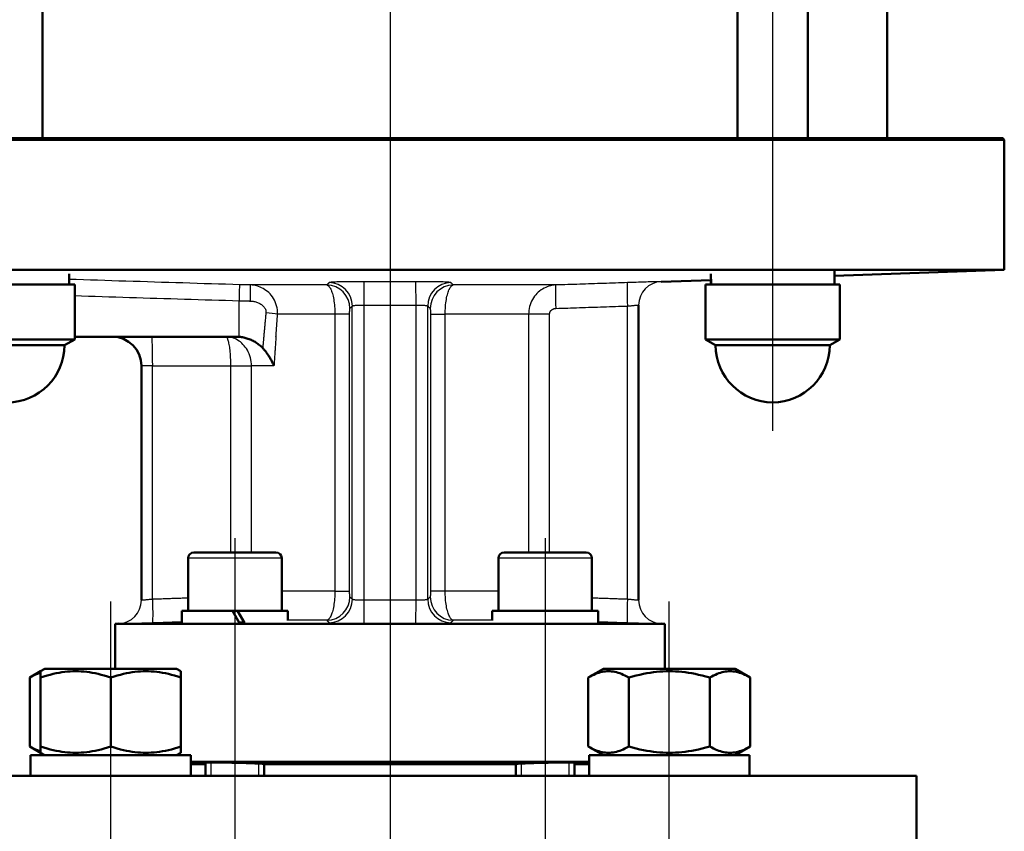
# Model space of a CAD drawing. Header units: millimetres. Extents: x 99 to 904, y 199 to 1209.
# Tile 9 of 14: x 323 to 492, y 784 to 922. Entities that reach past the tile are written whole.
import ezdxf

# ---------------------------------------------------------------- set-up
doc = ezdxf.new("R2010")
doc.units = ezdxf.units.MM
doc.header["$LTSCALE"] = 5
for name, color, linetype, lineweight in [('Gewinde(DIN)', 3, 'Continuous', 25), ('Mittellinie(DIN)', 4, 'Continuous', 25), ('Sichtbare Kanten(DIN)', 7, 'Continuous', 50), ('Sichtbare tangentiale Kanten(DIN)', 3, 'Continuous', 25)]:
    doc.layers.add(name, color=color, linetype=linetype, lineweight=lineweight)

msp = doc.modelspace()

# ---------------------------------------------------------------- linework, layer by layer
at = {"layer": 'Gewinde(DIN)'}
for p, q in [((356.03, 795.43), (356.03, 793.16)), ((364.24, 793.16), (364.24, 795.24)), ((409.07, 795.24), (409.07, 793.16)), ((417.27, 793.16), (417.27, 795.43))]:
    msp.add_line(p, q, dxfattribs=at)
at = {"layer": 'Mittellinie(DIN)', "linetype": 'Continuous'}
for p, q in [((386.65, 1208.76), (386.65, 499.33)), ((452.06, 852.16), (452.06, 1050.16)), ((360.14, 833.76), (360.14, 769.78)), ((413.17, 833.76), (413.17, 769.78)), ((338.92, 679.96), (338.92, 822.96)), ((434.38, 679.96), (434.38, 822.96))]:
    msp.add_line(p, q, dxfattribs=at)
at = {"layer": 'Sichtbare Kanten(DIN)'}
for p, q in [((327.25, 902.16), (327.25, 1003.29)), ((446.06, 902.16), (446.06, 1003.29)), ((458.06, 902.16), (458.06, 1003.58)), ((471.65, 902.16), (471.65, 1003.16)), ((281.98, 902.16), (491.4, 902.16)), ((491.4, 902.16), (491.65, 901.91)), ((491.65, 901.91), (281.76, 901.91)), ((491.65, 879.68), (491.65, 901.91)), ((491.65, 879.68), (283.34, 879.68)), ((331.8, 877.16), (331.8, 879)), ((441.51, 878.69), (441.51, 879)), ((462.61, 878.67), (491.65, 879.68)), ((462.61, 877.16), (462.61, 879.52)), ((309.75, 877.16), (332.75, 877.16)), ((332.75, 867.77), (332.75, 877.16)), ((433.01, 877.64), (441.52, 877.93)), ((440.56, 877.16), (463.56, 877.16)), ((440.56, 867.77), (440.56, 877.16)), ((463.56, 867.77), (463.56, 877.16)), ((429.15, 823.17), (429.15, 873.65)), ((309.75, 867.77), (332.75, 867.77)), ((331, 866.76), (332.75, 867.77)), ((332.75, 868.24), (360.23, 868.24)), ((440.56, 867.77), (463.56, 867.77)), ((442.31, 866.76), (440.56, 867.77)), ((461.81, 866.76), (463.56, 867.77)), ((331, 866.76), (311.5, 866.76)), ((461.81, 866.76), (442.31, 866.76)), ((344.15, 823.17), (344.15, 863.24)), ((352.14, 830.36), (352.14, 821.36)), ((353.14, 831.36), (367.14, 831.36)), ((368.14, 830.36), (368.14, 821.36)), ((405.17, 830.36), (405.17, 821.36)), ((406.17, 831.36), (420.17, 831.36)), ((421.17, 830.36), (421.17, 821.36)), ((359.7, 821.36), (351.09, 821.36)), ((351.09, 821.36), (351.09, 819.25)), ((359.7, 821.36), (360.91, 819.27)), ((359.7, 821.36), (360.58, 821.36)), ((361.77, 819.29), (360.58, 821.36)), ((369.19, 821.36), (360.58, 821.36)), ((369.19, 821.36), (369.19, 819.69)), ((422.21, 821.36), (404.12, 821.36)), ((404.12, 821.36), (404.12, 819.69)), ((422.22, 820.6), (422.22, 819.25)), ((340.29, 819.18), (339.65, 819.16)), ((433.65, 819.16), (339.65, 819.16)), ((339.65, 811.46), (339.65, 819.16)), ((433.01, 819.18), (433.65, 819.16)), ((433.65, 811.46), (433.65, 819.16)), ((327.67, 811.46), (326.92, 811.02)), ((350.17, 811.46), (327.67, 811.46)), ((350.17, 811.46), (350.92, 811.02)), ((423.13, 811.46), (420.53, 809.95)), ((445.63, 811.46), (423.13, 811.46)), ((445.63, 811.46), (448.24, 809.95)), ((326.92, 811.02), (325.07, 809.95)), ((325.07, 798.16), (325.07, 809.95)), ((326.92, 809.95), (326.92, 811.02)), ((326.92, 798.16), (326.92, 809.95)), ((338.92, 798.16), (338.92, 809.95)), ((350.92, 811.02), (350.92, 809.95)), ((350.92, 798.16), (350.92, 809.95)), ((420.53, 798.16), (420.53, 809.95)), ((427.46, 798.16), (427.46, 809.95)), ((441.31, 798.16), (441.31, 809.95)), ((448.24, 798.16), (448.24, 809.95)), ((326.92, 797.09), (325.07, 798.16)), ((326.92, 797.09), (326.92, 798.16)), ((350.92, 798.16), (350.92, 797.09)), ((423.13, 796.66), (420.53, 798.16)), ((445.63, 796.66), (448.24, 798.16)), ((325.22, 796.66), (352.62, 796.66)), ((325.22, 793.16), (325.22, 796.66)), ((327.67, 796.66), (326.92, 797.09)), ((350.17, 796.66), (350.92, 797.09)), ((352.62, 793.16), (352.62, 796.66)), ((420.68, 796.66), (448.08, 796.66)), ((420.68, 794.37), (420.68, 796.66)), ((448.08, 793.16), (448.08, 796.66)), ((420.68, 795.55), (352.62, 795.55)), ((355.14, 795.16), (352.62, 795.16)), ((355.14, 795.42), (355.14, 793.16)), ((365.14, 795.19), (365.14, 793.16)), ((365.63, 795.16), (365.14, 795.16)), ((407.68, 795.16), (365.63, 795.16)), ((408.17, 795.16), (407.68, 795.16)), ((408.17, 795.19), (408.17, 793.16)), ((418.17, 795.42), (418.17, 793.16)), ((420.68, 795.16), (418.17, 795.16)), ((296.65, 793.16), (476.65, 793.16)), ((476.65, 774.16), (476.65, 793.16))]:
    msp.add_line(p, q, dxfattribs=at)
at = {"layer": 'Sichtbare Kanten(DIN)', "flags": 128}
for points in [[(360.89, 868.21), (360.87, 868.21), (360.84, 868.21), (360.81, 868.22), (360.78, 868.22), (360.75, 868.22), (360.73, 868.22), (360.7, 868.22), (360.67, 868.23), (360.64, 868.23), (360.62, 868.23), (360.59, 868.23), (360.56, 868.23), (360.53, 868.23), (360.5, 868.24), (360.48, 868.24), (360.45, 868.24), (360.42, 868.24), (360.39, 868.24), (360.37, 868.24), (360.34, 868.24), (360.31, 868.24), (360.28, 868.24), (360.25, 868.24), (360.23, 868.24)], [(364.9, 866.28), (364.77, 866.42), (364.63, 866.55), (364.49, 866.68), (364.35, 866.8), (364.2, 866.92), (364.05, 867.03), (363.9, 867.14), (363.74, 867.24), (363.58, 867.34), (363.41, 867.43), (363.24, 867.52), (363.07, 867.61), (362.9, 867.68), (362.73, 867.76), (362.55, 867.83), (362.37, 867.89), (362.19, 867.95), (362.01, 868), (361.83, 868.05), (361.64, 868.09), (361.46, 868.13), (361.27, 868.16), (361.08, 868.19), (360.89, 868.21)], [(366.81, 863.24), (366.76, 863.37), (366.71, 863.5), (366.65, 863.64), (366.59, 863.77), (366.52, 863.9), (366.46, 864.03), (366.39, 864.16), (366.32, 864.29), (366.25, 864.42), (366.17, 864.55), (366.09, 864.68), (366.01, 864.81), (365.93, 864.94), (365.85, 865.07), (365.76, 865.19), (365.67, 865.32), (365.58, 865.44), (365.49, 865.57), (365.4, 865.69), (365.3, 865.81), (365.2, 865.93), (365.1, 866.05), (365, 866.17), (364.9, 866.28)], [(360.86, 819.34), (360.9, 819.34), (360.93, 819.34), (360.97, 819.35), (361, 819.35), (361.04, 819.35), (361.08, 819.35), (361.11, 819.35), (361.15, 819.35), (361.18, 819.35), (361.22, 819.35), (361.26, 819.35), (361.29, 819.35), (361.33, 819.36), (361.36, 819.36), (361.4, 819.36), (361.44, 819.36), (361.47, 819.36), (361.51, 819.36), (361.55, 819.36), (361.58, 819.36), (361.62, 819.36), (361.65, 819.36), (361.69, 819.37), (361.73, 819.37)], [(326.92, 810.78), (326.85, 810.76), (326.78, 810.73), (326.71, 810.71), (326.63, 810.69), (326.56, 810.66), (326.49, 810.63), (326.41, 810.6), (326.34, 810.58), (326.26, 810.55), (326.19, 810.51), (326.11, 810.48), (326.04, 810.45), (325.96, 810.41), (325.88, 810.38), (325.8, 810.34), (325.72, 810.3), (325.64, 810.26), (325.56, 810.22), (325.48, 810.18), (325.4, 810.14), (325.32, 810.09), (325.24, 810.05), (325.15, 810), (325.07, 809.95)], [(338.92, 809.95), (338.36, 810.13), (337.81, 810.3), (337.28, 810.44), (336.76, 810.57), (336.25, 810.68), (335.76, 810.77), (335.27, 810.85), (334.8, 810.91), (334.32, 810.96), (333.85, 811), (333.39, 811.02), (332.92, 811.02), (332.46, 811.02), (331.99, 811), (331.53, 810.96), (331.05, 810.91), (330.57, 810.85), (330.09, 810.77), (329.59, 810.68), (329.09, 810.57), (328.57, 810.44), (328.04, 810.3), (327.49, 810.13), (326.92, 809.95)], [(350.92, 809.95), (350.36, 810.13), (349.81, 810.3), (349.28, 810.44), (348.76, 810.57), (348.25, 810.68), (347.76, 810.77), (347.27, 810.85), (346.8, 810.91), (346.32, 810.96), (345.85, 811), (345.39, 811.02), (344.92, 811.02), (344.46, 811.02), (343.99, 811), (343.53, 810.96), (343.05, 810.91), (342.57, 810.85), (342.09, 810.77), (341.59, 810.68), (341.09, 810.57), (340.57, 810.44), (340.04, 810.3), (339.49, 810.13), (338.92, 809.95)], [(427.46, 809.95), (427.13, 810.13), (426.81, 810.3), (426.5, 810.44), (426.21, 810.57), (425.91, 810.68), (425.63, 810.77), (425.35, 810.85), (425.07, 810.91), (424.8, 810.96), (424.53, 811), (424.26, 811.02), (423.99, 811.02), (423.72, 811.02), (423.45, 811), (423.18, 810.96), (422.91, 810.91), (422.64, 810.85), (422.35, 810.77), (422.07, 810.68), (421.78, 810.57), (421.48, 810.44), (421.17, 810.3), (420.86, 810.13), (420.53, 809.95)], [(441.31, 809.95), (440.66, 810.13), (440.02, 810.3), (439.41, 810.44), (438.81, 810.57), (438.23, 810.68), (437.66, 810.77), (437.1, 810.85), (436.54, 810.91), (436, 810.96), (435.46, 811), (434.92, 811.02), (434.38, 811.02), (433.85, 811.02), (433.31, 811), (432.77, 810.96), (432.22, 810.91), (431.67, 810.85), (431.11, 810.77), (430.54, 810.68), (429.96, 810.57), (429.36, 810.44), (428.74, 810.3), (428.11, 810.13), (427.46, 809.95)], [(448.24, 809.95), (447.91, 810.13), (447.6, 810.3), (447.29, 810.44), (446.99, 810.57), (446.7, 810.68), (446.41, 810.77), (446.13, 810.85), (445.86, 810.91), (445.58, 810.96), (445.31, 811), (445.04, 811.02), (444.78, 811.02), (444.51, 811.02), (444.24, 811), (443.97, 810.96), (443.7, 810.91), (443.42, 810.85), (443.14, 810.77), (442.85, 810.68), (442.56, 810.57), (442.26, 810.44), (441.96, 810.3), (441.64, 810.13), (441.31, 809.95)], [(325.07, 798.16), (325.15, 798.11), (325.24, 798.07), (325.32, 798.02), (325.4, 797.98), (325.48, 797.93), (325.56, 797.89), (325.64, 797.85), (325.72, 797.81), (325.8, 797.77), (325.88, 797.74), (325.96, 797.7), (326.04, 797.67), (326.11, 797.63), (326.19, 797.6), (326.26, 797.57), (326.34, 797.54), (326.41, 797.51), (326.49, 797.48), (326.56, 797.45), (326.63, 797.43), (326.71, 797.4), (326.78, 797.38), (326.85, 797.36), (326.92, 797.33)], [(326.92, 798.16), (327.49, 797.98), (328.04, 797.82), (328.57, 797.67), (329.09, 797.55), (329.59, 797.44), (330.09, 797.34), (330.57, 797.27), (331.05, 797.2), (331.53, 797.15), (331.99, 797.12), (332.46, 797.1), (332.92, 797.09), (333.39, 797.1), (333.85, 797.12), (334.32, 797.15), (334.8, 797.2), (335.27, 797.27), (335.76, 797.34), (336.25, 797.44), (336.76, 797.55), (337.28, 797.67), (337.81, 797.82), (338.36, 797.98), (338.92, 798.16)], [(338.92, 798.16), (339.49, 797.98), (340.04, 797.82), (340.57, 797.67), (341.09, 797.55), (341.59, 797.44), (342.09, 797.34), (342.57, 797.27), (343.05, 797.2), (343.53, 797.15), (343.99, 797.12), (344.46, 797.1), (344.92, 797.09), (345.39, 797.1), (345.85, 797.12), (346.32, 797.15), (346.8, 797.2), (347.27, 797.27), (347.76, 797.34), (348.25, 797.44), (348.76, 797.55), (349.28, 797.67), (349.81, 797.82), (350.36, 797.98), (350.92, 798.16)], [(420.53, 798.16), (420.86, 797.98), (421.17, 797.82), (421.48, 797.67), (421.78, 797.55), (422.07, 797.44), (422.35, 797.34), (422.64, 797.27), (422.91, 797.2), (423.18, 797.15), (423.45, 797.12), (423.72, 797.1), (423.99, 797.09), (424.26, 797.1), (424.53, 797.12), (424.8, 797.15), (425.07, 797.2), (425.35, 797.27), (425.63, 797.34), (425.91, 797.44), (426.21, 797.55), (426.5, 797.67), (426.81, 797.82), (427.13, 797.98), (427.46, 798.16)], [(427.46, 798.16), (428.11, 797.98), (428.74, 797.82), (429.36, 797.67), (429.96, 797.55), (430.54, 797.44), (431.11, 797.34), (431.67, 797.27), (432.22, 797.2), (432.77, 797.15), (433.31, 797.12), (433.85, 797.1), (434.38, 797.09), (434.92, 797.1), (435.46, 797.12), (436, 797.15), (436.54, 797.2), (437.1, 797.27), (437.66, 797.34), (438.23, 797.44), (438.81, 797.55), (439.41, 797.67), (440.02, 797.82), (440.66, 797.98), (441.31, 798.16)], [(441.31, 798.16), (441.64, 797.98), (441.96, 797.82), (442.26, 797.67), (442.56, 797.55), (442.85, 797.44), (443.14, 797.34), (443.42, 797.27), (443.7, 797.2), (443.97, 797.15), (444.24, 797.12), (444.51, 797.1), (444.78, 797.09), (445.04, 797.1), (445.31, 797.12), (445.58, 797.15), (445.86, 797.2), (446.13, 797.27), (446.41, 797.34), (446.7, 797.44), (446.99, 797.55), (447.29, 797.67), (447.6, 797.82), (447.91, 797.98), (448.24, 798.16)], [(355.14, 795.27), (354.72, 795.3), (354.42, 795.33), (354.22, 795.35), (354.14, 795.37), (354.17, 795.39), (354.31, 795.4), (354.57, 795.41), (354.94, 795.42), (355.4, 795.43), (355.94, 795.43), (356.55, 795.43), (357.25, 795.42), (358.01, 795.41), (358.82, 795.4), (359.64, 795.38), (360.46, 795.37), (361.26, 795.35), (362.06, 795.32), (362.83, 795.3), (363.55, 795.27), (364.2, 795.24), (364.77, 795.21), (365.24, 795.19), (365.63, 795.16)], [(407.68, 795.16), (408.07, 795.19), (408.54, 795.21), (409.11, 795.24), (409.76, 795.27), (410.48, 795.3), (411.25, 795.32), (412.05, 795.35), (412.85, 795.37), (413.67, 795.38), (414.49, 795.4), (415.3, 795.41), (416.06, 795.42), (416.76, 795.43), (417.37, 795.43), (417.91, 795.43), (418.37, 795.42), (418.74, 795.41), (419, 795.4), (419.14, 795.39), (419.17, 795.37), (419.09, 795.35), (418.89, 795.33), (418.58, 795.3), (418.17, 795.27)]]:
    msp.add_lwpolyline(points, dxfattribs=at)
at = {"layer": 'Sichtbare Kanten(DIN)'}
for centre, radius, start, end in [((433.15, 873.64), 4, 179.8942, 180), ((339.15, 863.24), 5, 0, 90), ((321.25, 866.76), 9.75, 180, 0), ((452.06, 866.76), 9.75, 180, 0), ((353.14, 830.36), 1, 90, 180), ((367.14, 830.36), 1, 0, 90), ((406.17, 830.36), 1, 90, 180), ((420.17, 830.36), 1, 0, 90), ((340.15, 823.18), 4, 359.8942, 0), ((433.15, 823.18), 4, 180, 180.1058)]:
    msp.add_arc(centre, radius, start, end, dxfattribs=at)
for centre, major_axis, ratio, start_param, end_param in [((452.06, 878.02), (0.58, -18.27), 0.576586, 4.657833, 4.741647), ((452.06, 876.29), (0.58, -18.27), 0.576586, 4.610391, 4.646825), ((413.17, 820.6), (0, 15.68), 0.57735, 4.712389, 4.761027), ((434.38, 794.37), (0, -23.73), 0.57735, 4.712389, 4.763506)]:
    msp.add_ellipse(centre, major_axis=major_axis, ratio=ratio, start_param=start_param, end_param=end_param, dxfattribs=at)
at = {"layer": 'Sichtbare tangentiale Kanten(DIN)'}
for p, q in [((375.84, 877.08), (362.79, 877.08)), ((382.21, 873.65), (382.23, 877.64)), ((391.1, 873.65), (391.08, 877.64)), ((414.99, 877.08), (397.47, 877.08)), ((433.01, 877.64), (433.02, 877.64)), ((360.89, 868.24), (360.89, 874.39)), ((382.21, 823.17), (382.21, 873.65)), ((391.1, 823.17), (391.1, 873.65)), ((377.23, 872.08), (367.43, 872.08)), ((379.75, 872.08), (377.23, 872.08)), ((377.23, 872.08), (377.23, 824.74)), ((379.75, 824.74), (379.75, 872.08)), ((380.21, 823.33), (380.21, 873.48)), ((393.09, 823.33), (393.09, 873.48)), ((393.56, 872.08), (396.08, 872.08)), ((393.56, 872.08), (393.56, 824.74)), ((410.35, 872.08), (396.08, 872.08)), ((396.08, 824.74), (396.08, 872.08)), ((410.35, 872.08), (410.35, 831.36)), ((413.93, 872.08), (410.35, 872.08)), ((413.93, 831.36), (413.93, 872.08)), ((427.22, 823.33), (427.22, 873.48)), ((360.89, 868.24), (360.89, 868.21)), ((346.08, 863.24), (344.15, 863.24)), ((346.08, 823.33), (346.08, 863.24)), ((346.08, 863.24), (359.38, 863.24)), ((359.38, 863.24), (359.38, 831.36)), ((359.38, 863.24), (362.96, 863.24)), ((362.96, 831.36), (362.96, 863.24)), ((366.81, 863.24), (362.96, 863.24)), ((368.14, 830.36), (352.14, 830.36)), ((421.17, 830.36), (405.17, 830.36)), ((377.23, 824.74), (368.14, 824.74)), ((377.23, 824.74), (379.75, 824.74)), ((396.08, 824.74), (393.56, 824.74)), ((405.17, 824.74), (396.08, 824.74)), ((382.23, 819.17), (382.21, 823.17)), ((391.08, 819.17), (391.1, 823.17)), ((360.64, 821.26), (359.76, 821.26)), ((375.84, 819.74), (369.19, 819.74)), ((404.12, 819.74), (397.47, 819.74)), ((340.29, 819.18), (340.29, 819.17)), ((433.02, 819.17), (433.01, 819.18))]:
    msp.add_line(p, q, dxfattribs=at)
at = {"layer": 'Sichtbare tangentiale Kanten(DIN)', "flags": 128}
for points in [[(360.97, 877.13), (359.76, 877.16), (358.54, 877.2), (357.33, 877.23), (356.11, 877.27), (354.89, 877.3), (353.68, 877.34), (352.46, 877.38), (351.25, 877.42), (350.03, 877.45), (348.82, 877.49), (347.6, 877.53), (346.39, 877.57), (345.17, 877.61), (343.95, 877.65), (342.74, 877.68), (341.52, 877.72), (340.31, 877.76), (339.09, 877.8), (337.88, 877.84), (336.66, 877.88), (335.44, 877.92), (334.23, 877.96), (333.01, 878), (331.8, 878.04)], [(362.79, 877.08), (362.71, 877.08), (362.64, 877.08), (362.56, 877.08), (362.49, 877.08), (362.41, 877.09), (362.34, 877.09), (362.26, 877.09), (362.18, 877.09), (362.11, 877.1), (362.03, 877.1), (361.96, 877.1), (361.88, 877.1), (361.8, 877.1), (361.73, 877.11), (361.65, 877.11), (361.58, 877.11), (361.5, 877.11), (361.43, 877.11), (361.35, 877.12), (361.27, 877.12), (361.2, 877.12), (361.12, 877.12), (361.05, 877.12), (360.97, 877.13)], [(367.43, 872.08), (367.43, 872.44), (367.4, 872.81), (367.34, 873.17), (367.26, 873.52), (367.16, 873.86), (367.03, 874.18), (366.89, 874.49), (366.72, 874.78), (366.54, 875.06), (366.35, 875.31), (366.14, 875.55), (365.92, 875.77), (365.69, 875.97), (365.45, 876.16), (365.21, 876.33), (364.96, 876.48), (364.7, 876.61), (364.44, 876.72), (364.17, 876.82), (363.9, 876.91), (363.63, 876.97), (363.35, 877.02), (363.07, 877.06), (362.79, 877.08)], [(376.25, 877.48), (376.23, 877.46), (376.22, 877.45), (376.2, 877.43), (376.18, 877.41), (376.17, 877.39), (376.15, 877.38), (376.13, 877.36), (376.11, 877.34), (376.1, 877.33), (376.08, 877.31), (376.06, 877.29), (376.04, 877.28), (376.03, 877.26), (376.01, 877.24), (375.99, 877.23), (375.98, 877.21), (375.96, 877.19), (375.94, 877.18), (375.92, 877.16), (375.91, 877.14), (375.89, 877.13), (375.87, 877.11), (375.86, 877.09), (375.84, 877.08)], [(375.84, 877.08), (375.92, 877.06), (376.01, 877.02), (376.09, 876.96), (376.18, 876.88), (376.26, 876.79), (376.35, 876.67), (376.43, 876.54), (376.51, 876.39), (376.58, 876.23), (376.66, 876.04), (376.73, 875.84), (376.8, 875.62), (376.86, 875.39), (376.92, 875.14), (376.98, 874.88), (377.03, 874.61), (377.07, 874.32), (377.11, 874.02), (377.15, 873.71), (377.18, 873.4), (377.2, 873.07), (377.22, 872.74), (377.23, 872.41), (377.23, 872.08)], [(382.23, 877.64), (381.85, 877.64), (381.47, 877.64), (381.09, 877.64), (380.72, 877.64), (380.35, 877.64), (379.99, 877.64), (379.64, 877.63), (379.3, 877.63), (378.97, 877.63), (378.65, 877.62), (378.36, 877.61), (378.07, 877.61), (377.81, 877.6), (377.56, 877.59), (377.33, 877.58), (377.12, 877.57), (376.93, 877.56), (376.76, 877.55), (376.62, 877.54), (376.5, 877.53), (376.4, 877.52), (376.33, 877.51), (376.28, 877.49), (376.25, 877.48)], [(391.08, 877.64), (390.71, 877.64), (390.34, 877.64), (389.98, 877.64), (389.61, 877.64), (389.24, 877.64), (388.87, 877.64), (388.5, 877.64), (388.13, 877.64), (387.76, 877.64), (387.39, 877.64), (387.02, 877.64), (386.65, 877.64), (386.29, 877.64), (385.92, 877.64), (385.55, 877.64), (385.18, 877.64), (384.81, 877.64), (384.44, 877.64), (384.07, 877.64), (383.7, 877.64), (383.33, 877.64), (382.96, 877.64), (382.6, 877.64), (382.23, 877.64)], [(397.06, 877.48), (397.03, 877.49), (396.98, 877.51), (396.91, 877.52), (396.81, 877.53), (396.69, 877.54), (396.55, 877.55), (396.38, 877.56), (396.19, 877.57), (395.98, 877.58), (395.75, 877.59), (395.5, 877.6), (395.24, 877.61), (394.95, 877.61), (394.65, 877.62), (394.34, 877.63), (394.01, 877.63), (393.67, 877.63), (393.32, 877.64), (392.96, 877.64), (392.6, 877.64), (392.22, 877.64), (391.84, 877.64), (391.46, 877.64), (391.08, 877.64)], [(396.08, 872.08), (396.08, 872.41), (396.09, 872.74), (396.11, 873.07), (396.13, 873.39), (396.16, 873.71), (396.19, 874.02), (396.24, 874.32), (396.28, 874.61), (396.33, 874.88), (396.39, 875.14), (396.45, 875.39), (396.51, 875.62), (396.58, 875.84), (396.65, 876.04), (396.73, 876.23), (396.8, 876.39), (396.88, 876.54), (396.96, 876.67), (397.05, 876.79), (397.13, 876.88), (397.21, 876.96), (397.3, 877.02), (397.38, 877.06), (397.47, 877.08)], [(397.47, 877.08), (397.45, 877.09), (397.44, 877.11), (397.42, 877.13), (397.4, 877.14), (397.38, 877.16), (397.37, 877.18), (397.35, 877.19), (397.33, 877.21), (397.32, 877.23), (397.3, 877.24), (397.28, 877.26), (397.26, 877.28), (397.25, 877.29), (397.23, 877.31), (397.21, 877.33), (397.2, 877.34), (397.18, 877.36), (397.16, 877.38), (397.14, 877.39), (397.13, 877.41), (397.11, 877.43), (397.09, 877.45), (397.07, 877.46), (397.06, 877.48)], [(414.99, 877.08), (414.69, 877.06), (414.4, 877.02), (414.11, 876.96), (413.82, 876.88), (413.54, 876.79), (413.26, 876.67), (412.99, 876.54), (412.72, 876.39), (412.47, 876.23), (412.22, 876.04), (411.98, 875.84), (411.76, 875.62), (411.55, 875.39), (411.35, 875.14), (411.17, 874.88), (411.01, 874.61), (410.86, 874.32), (410.72, 874.02), (410.61, 873.71), (410.52, 873.4), (410.44, 873.07), (410.39, 872.74), (410.36, 872.41), (410.35, 872.08)], [(427.23, 877.48), (426.72, 877.46), (426.21, 877.45), (425.7, 877.43), (425.19, 877.41), (424.68, 877.39), (424.17, 877.38), (423.66, 877.36), (423.15, 877.34), (422.64, 877.33), (422.13, 877.31), (421.62, 877.29), (421.11, 877.28), (420.6, 877.26), (420.09, 877.24), (419.58, 877.23), (419.07, 877.21), (418.56, 877.19), (418.05, 877.18), (417.54, 877.16), (417.03, 877.14), (416.52, 877.13), (416.01, 877.11), (415.5, 877.09), (414.99, 877.08)], [(433.02, 877.64), (433, 877.64), (432.97, 877.64), (432.91, 877.64), (432.82, 877.64), (432.71, 877.64), (432.58, 877.64), (432.42, 877.63), (432.25, 877.63), (432.05, 877.63), (431.83, 877.62), (431.59, 877.61), (431.33, 877.61), (431.06, 877.6), (430.77, 877.59), (430.46, 877.58), (430.14, 877.57), (429.8, 877.56), (429.46, 877.55), (429.1, 877.54), (428.74, 877.53), (428.37, 877.52), (427.99, 877.51), (427.61, 877.49), (427.23, 877.48)], [(332.75, 875.27), (333.92, 875.23), (335.09, 875.19), (336.27, 875.15), (337.44, 875.12), (338.61, 875.08), (339.78, 875.04), (340.96, 875), (342.13, 874.96), (343.3, 874.93), (344.47, 874.89), (345.65, 874.85), (346.82, 874.81), (347.99, 874.78), (349.17, 874.74), (350.34, 874.7), (351.51, 874.67), (352.68, 874.63), (353.86, 874.6), (355.03, 874.56), (356.2, 874.53), (357.37, 874.49), (358.55, 874.46), (359.72, 874.42), (360.89, 874.39)], [(360.89, 874.39), (360.97, 874.39), (361.05, 874.39), (361.13, 874.38), (361.21, 874.38), (361.29, 874.38), (361.37, 874.38), (361.45, 874.38), (361.52, 874.37), (361.6, 874.37), (361.68, 874.37), (361.76, 874.37), (361.84, 874.36), (361.92, 874.36), (362, 874.36), (362.08, 874.36), (362.16, 874.36), (362.24, 874.35), (362.31, 874.35), (362.39, 874.35), (362.47, 874.35), (362.55, 874.35), (362.63, 874.34), (362.71, 874.34), (362.79, 874.34)], [(362.79, 874.34), (362.94, 874.33), (363.1, 874.32), (363.25, 874.3), (363.4, 874.27), (363.55, 874.24), (363.7, 874.2), (363.85, 874.15), (364, 874.1), (364.14, 874.04), (364.28, 873.97), (364.42, 873.9), (364.55, 873.82), (364.68, 873.73), (364.81, 873.63), (364.92, 873.53), (365.03, 873.42), (365.13, 873.31), (365.21, 873.18), (365.29, 873.05), (365.35, 872.92), (365.4, 872.78), (365.43, 872.63), (365.44, 872.49), (365.43, 872.34)], [(380.21, 873.48), (380.22, 873.5), (380.24, 873.51), (380.26, 873.52), (380.3, 873.53), (380.34, 873.54), (380.39, 873.55), (380.44, 873.56), (380.51, 873.57), (380.58, 873.58), (380.65, 873.59), (380.74, 873.6), (380.82, 873.61), (380.92, 873.62), (381.02, 873.62), (381.12, 873.63), (381.23, 873.63), (381.35, 873.64), (381.47, 873.64), (381.59, 873.64), (381.71, 873.65), (381.83, 873.65), (381.96, 873.65), (382.09, 873.65), (382.21, 873.65)], [(382.21, 873.65), (382.58, 873.65), (382.95, 873.64), (383.32, 873.64), (383.69, 873.64), (384.06, 873.64), (384.43, 873.64), (384.8, 873.64), (385.17, 873.64), (385.54, 873.64), (385.91, 873.64), (386.28, 873.64), (386.65, 873.64), (387.02, 873.64), (387.39, 873.64), (387.76, 873.64), (388.13, 873.64), (388.5, 873.64), (388.87, 873.64), (389.24, 873.64), (389.61, 873.64), (389.99, 873.64), (390.36, 873.64), (390.73, 873.65), (391.1, 873.65)], [(391.1, 873.65), (391.22, 873.65), (391.35, 873.65), (391.48, 873.65), (391.6, 873.65), (391.72, 873.64), (391.84, 873.64), (391.96, 873.64), (392.07, 873.63), (392.18, 873.63), (392.29, 873.62), (392.39, 873.62), (392.48, 873.61), (392.57, 873.6), (392.66, 873.59), (392.73, 873.58), (392.8, 873.57), (392.87, 873.56), (392.92, 873.55), (392.97, 873.54), (393.01, 873.53), (393.04, 873.52), (393.07, 873.51), (393.09, 873.5), (393.09, 873.48)], [(427.22, 873.48), (427.35, 873.5), (427.48, 873.51), (427.6, 873.52), (427.73, 873.53), (427.85, 873.54), (427.97, 873.55), (428.08, 873.56), (428.19, 873.57), (428.3, 873.58), (428.4, 873.59), (428.5, 873.6), (428.59, 873.61), (428.68, 873.62), (428.76, 873.62), (428.83, 873.63), (428.9, 873.63), (428.96, 873.64), (429.01, 873.64), (429.05, 873.64), (429.09, 873.65), (429.12, 873.65), (429.14, 873.65), (429.15, 873.65), (429.15, 873.65)], [(365.44, 872.34), (365.42, 872.17), (365.4, 872), (365.39, 871.83), (365.37, 871.66), (365.36, 871.49), (365.34, 871.32), (365.32, 871.14), (365.31, 870.97), (365.29, 870.8), (365.28, 870.63), (365.26, 870.46), (365.25, 870.29), (365.23, 870.12), (365.21, 869.95), (365.2, 869.78), (365.18, 869.61), (365.17, 869.44), (365.15, 869.27), (365.14, 869.1), (365.12, 868.92), (365.11, 868.75), (365.09, 868.58), (365.08, 868.41), (365.06, 868.24)], [(367.16, 868.24), (367.17, 868.4), (367.18, 868.56), (367.19, 868.72), (367.2, 868.88), (367.21, 869.04), (367.22, 869.2), (367.24, 869.36), (367.25, 869.52), (367.26, 869.68), (367.27, 869.84), (367.28, 870), (367.29, 870.16), (367.31, 870.32), (367.32, 870.48), (367.33, 870.64), (367.34, 870.8), (367.35, 870.96), (367.36, 871.12), (367.37, 871.28), (367.39, 871.44), (367.4, 871.6), (367.41, 871.76), (367.42, 871.92), (367.43, 872.08)], [(379.75, 872.08), (379.75, 872.15), (379.75, 872.21), (379.75, 872.28), (379.75, 872.34), (379.75, 872.41), (379.75, 872.47), (379.75, 872.53), (379.76, 872.58), (379.76, 872.64), (379.76, 872.69), (379.76, 872.74), (379.76, 872.79), (379.76, 872.83), (379.77, 872.87), (379.77, 872.91), (379.77, 872.94), (379.77, 872.97), (379.77, 873), (379.78, 873.02), (379.78, 873.04), (379.78, 873.06), (379.78, 873.07), (379.78, 873.07), (379.79, 873.08)], [(379.79, 873.08), (379.81, 873.1), (379.82, 873.11), (379.84, 873.13), (379.86, 873.14), (379.88, 873.16), (379.89, 873.18), (379.91, 873.19), (379.93, 873.21), (379.95, 873.23), (379.97, 873.25), (379.98, 873.26), (380, 873.28), (380.02, 873.3), (380.04, 873.31), (380.05, 873.33), (380.07, 873.35), (380.09, 873.36), (380.11, 873.38), (380.13, 873.4), (380.14, 873.41), (380.16, 873.43), (380.18, 873.45), (380.2, 873.47), (380.21, 873.48)], [(393.09, 873.48), (393.11, 873.47), (393.13, 873.45), (393.15, 873.43), (393.17, 873.41), (393.18, 873.4), (393.2, 873.38), (393.22, 873.36), (393.24, 873.35), (393.25, 873.33), (393.27, 873.31), (393.29, 873.3), (393.31, 873.28), (393.33, 873.26), (393.34, 873.25), (393.36, 873.23), (393.38, 873.21), (393.4, 873.19), (393.41, 873.18), (393.43, 873.16), (393.45, 873.14), (393.47, 873.13), (393.49, 873.11), (393.5, 873.1), (393.52, 873.08)], [(393.52, 873.08), (393.52, 873.07), (393.53, 873.07), (393.53, 873.06), (393.53, 873.04), (393.53, 873.02), (393.54, 873), (393.54, 872.97), (393.54, 872.94), (393.54, 872.91), (393.54, 872.87), (393.55, 872.83), (393.55, 872.79), (393.55, 872.74), (393.55, 872.69), (393.55, 872.64), (393.55, 872.58), (393.55, 872.53), (393.56, 872.47), (393.56, 872.41), (393.56, 872.34), (393.56, 872.28), (393.56, 872.21), (393.56, 872.15), (393.56, 872.08)], [(413.93, 872.08), (413.93, 872.15), (413.94, 872.21), (413.95, 872.28), (413.97, 872.34), (413.99, 872.41), (414.01, 872.47), (414.04, 872.53), (414.08, 872.58), (414.11, 872.64), (414.16, 872.69), (414.2, 872.74), (414.25, 872.79), (414.3, 872.83), (414.35, 872.87), (414.41, 872.91), (414.47, 872.94), (414.53, 872.97), (414.59, 873), (414.65, 873.02), (414.71, 873.04), (414.78, 873.06), (414.84, 873.07), (414.91, 873.07), (414.98, 873.08)], [(414.98, 873.08), (415.49, 873.1), (416, 873.11), (416.51, 873.13), (417.02, 873.14), (417.53, 873.16), (418.04, 873.18), (418.55, 873.19), (419.06, 873.21), (419.57, 873.23), (420.08, 873.25), (420.59, 873.26), (421.1, 873.28), (421.61, 873.3), (422.12, 873.31), (422.63, 873.33), (423.14, 873.35), (423.65, 873.36), (424.16, 873.38), (424.67, 873.4), (425.18, 873.41), (425.69, 873.43), (426.2, 873.45), (426.71, 873.47), (427.22, 873.48)], [(362.96, 863.24), (362.95, 863.6), (362.91, 863.96), (362.86, 864.31), (362.78, 864.65), (362.68, 864.99), (362.56, 865.31), (362.43, 865.62), (362.27, 865.91), (362.11, 866.19), (361.92, 866.45), (361.73, 866.7), (361.52, 866.93), (361.31, 867.14), (361.08, 867.33), (360.85, 867.5), (360.61, 867.66), (360.37, 867.79), (360.12, 867.91), (359.87, 868.01), (359.61, 868.1), (359.35, 868.16), (359.09, 868.2), (358.83, 868.23), (358.56, 868.24)], [(358.56, 868.24), (358.61, 868.23), (358.66, 868.2), (358.71, 868.16), (358.76, 868.1), (358.81, 868.01), (358.85, 867.91), (358.9, 867.79), (358.94, 867.66), (358.99, 867.5), (359.03, 867.33), (359.07, 867.14), (359.11, 866.93), (359.15, 866.7), (359.19, 866.45), (359.22, 866.19), (359.25, 865.91), (359.28, 865.62), (359.31, 865.31), (359.33, 864.99), (359.35, 864.65), (359.36, 864.31), (359.37, 863.96), (359.38, 863.6), (359.38, 863.24)], [(365.06, 868.24), (365.06, 868.16), (365.05, 868.08), (365.04, 868), (365.03, 867.91), (365.03, 867.83), (365.02, 867.75), (365.01, 867.67), (365.01, 867.59), (365, 867.51), (364.99, 867.42), (364.99, 867.34), (364.98, 867.26), (364.97, 867.18), (364.96, 867.1), (364.96, 867.02), (364.95, 866.93), (364.94, 866.85), (364.94, 866.77), (364.93, 866.69), (364.92, 866.61), (364.92, 866.53), (364.91, 866.45), (364.9, 866.36), (364.9, 866.28)], [(367.16, 868.24), (367.14, 868.03), (367.13, 867.82), (367.11, 867.62), (367.1, 867.41), (367.08, 867.2), (367.07, 866.99), (367.05, 866.78), (367.04, 866.57), (367.03, 866.37), (367.01, 866.16), (367, 865.95), (366.98, 865.74), (366.97, 865.53), (366.95, 865.32), (366.94, 865.12), (366.93, 864.91), (366.91, 864.7), (366.9, 864.49), (366.88, 864.28), (366.87, 864.07), (366.86, 863.87), (366.84, 863.66), (366.83, 863.45), (366.81, 863.24)], [(377.23, 824.74), (377.23, 824.4), (377.22, 824.07), (377.2, 823.74), (377.18, 823.42), (377.15, 823.1), (377.11, 822.8), (377.07, 822.5), (377.03, 822.21), (376.98, 821.93), (376.92, 821.67), (376.86, 821.43), (376.8, 821.19), (376.73, 820.98), (376.66, 820.77), (376.58, 820.59), (376.51, 820.42), (376.43, 820.27), (376.35, 820.14), (376.26, 820.03), (376.18, 819.93), (376.09, 819.86), (376.01, 819.8), (375.92, 819.76), (375.84, 819.74)], [(379.79, 823.74), (379.78, 823.74), (379.78, 823.75), (379.78, 823.76), (379.78, 823.78), (379.78, 823.79), (379.77, 823.82), (379.77, 823.84), (379.77, 823.87), (379.77, 823.91), (379.77, 823.94), (379.76, 823.98), (379.76, 824.03), (379.76, 824.07), (379.76, 824.12), (379.76, 824.18), (379.76, 824.23), (379.75, 824.29), (379.75, 824.35), (379.75, 824.41), (379.75, 824.47), (379.75, 824.54), (379.75, 824.6), (379.75, 824.67), (379.75, 824.74)], [(393.56, 824.74), (393.56, 824.67), (393.56, 824.6), (393.56, 824.54), (393.56, 824.47), (393.56, 824.41), (393.56, 824.35), (393.55, 824.29), (393.55, 824.23), (393.55, 824.18), (393.55, 824.12), (393.55, 824.07), (393.55, 824.03), (393.55, 823.98), (393.54, 823.94), (393.54, 823.91), (393.54, 823.87), (393.54, 823.84), (393.54, 823.82), (393.53, 823.79), (393.53, 823.78), (393.53, 823.76), (393.53, 823.75), (393.52, 823.74), (393.52, 823.74)], [(397.47, 819.74), (397.38, 819.76), (397.3, 819.8), (397.21, 819.86), (397.13, 819.93), (397.05, 820.03), (396.96, 820.14), (396.88, 820.27), (396.8, 820.42), (396.73, 820.59), (396.65, 820.77), (396.58, 820.97), (396.51, 821.19), (396.45, 821.42), (396.39, 821.67), (396.33, 821.93), (396.28, 822.21), (396.24, 822.5), (396.19, 822.8), (396.16, 823.11), (396.13, 823.42), (396.11, 823.75), (396.09, 824.07), (396.08, 824.4), (396.08, 824.74)], [(346.08, 823.33), (345.96, 823.32), (345.83, 823.31), (345.71, 823.3), (345.58, 823.28), (345.46, 823.27), (345.34, 823.26), (345.23, 823.25), (345.12, 823.24), (345.01, 823.23), (344.91, 823.22), (344.81, 823.21), (344.72, 823.21), (344.63, 823.2), (344.55, 823.19), (344.48, 823.19), (344.41, 823.18), (344.35, 823.18), (344.3, 823.18), (344.26, 823.17), (344.22, 823.17), (344.19, 823.17), (344.17, 823.17), (344.16, 823.17), (344.15, 823.17)], [(352.14, 823.53), (351.89, 823.53), (351.63, 823.52), (351.38, 823.51), (351.13, 823.5), (350.88, 823.49), (350.62, 823.48), (350.37, 823.48), (350.12, 823.47), (349.87, 823.46), (349.62, 823.45), (349.36, 823.44), (349.11, 823.43), (348.86, 823.43), (348.61, 823.42), (348.35, 823.41), (348.1, 823.4), (347.85, 823.39), (347.6, 823.38), (347.35, 823.38), (347.09, 823.37), (346.84, 823.36), (346.59, 823.35), (346.34, 823.34), (346.08, 823.33)], [(380.21, 823.33), (380.2, 823.35), (380.18, 823.37), (380.16, 823.38), (380.14, 823.4), (380.13, 823.42), (380.11, 823.44), (380.09, 823.45), (380.07, 823.47), (380.05, 823.49), (380.04, 823.5), (380.02, 823.52), (380, 823.54), (379.98, 823.55), (379.97, 823.57), (379.95, 823.59), (379.93, 823.6), (379.91, 823.62), (379.89, 823.64), (379.88, 823.65), (379.86, 823.67), (379.84, 823.69), (379.82, 823.7), (379.81, 823.72), (379.79, 823.74)], [(382.21, 823.17), (382.09, 823.17), (381.96, 823.17), (381.83, 823.17), (381.71, 823.17), (381.59, 823.17), (381.47, 823.18), (381.35, 823.18), (381.23, 823.18), (381.12, 823.19), (381.02, 823.19), (380.92, 823.2), (380.82, 823.21), (380.74, 823.21), (380.65, 823.22), (380.58, 823.23), (380.51, 823.24), (380.44, 823.25), (380.39, 823.26), (380.34, 823.27), (380.3, 823.28), (380.26, 823.3), (380.24, 823.31), (380.22, 823.32), (380.21, 823.33)], [(391.1, 823.17), (390.73, 823.17), (390.36, 823.17), (389.99, 823.17), (389.61, 823.17), (389.24, 823.17), (388.87, 823.18), (388.5, 823.18), (388.13, 823.18), (387.76, 823.18), (387.39, 823.18), (387.02, 823.18), (386.65, 823.18), (386.28, 823.18), (385.91, 823.18), (385.54, 823.18), (385.17, 823.18), (384.8, 823.18), (384.43, 823.18), (384.06, 823.17), (383.69, 823.17), (383.32, 823.17), (382.95, 823.17), (382.58, 823.17), (382.21, 823.17)], [(393.09, 823.33), (393.09, 823.32), (393.07, 823.31), (393.04, 823.3), (393.01, 823.28), (392.97, 823.27), (392.92, 823.26), (392.87, 823.25), (392.8, 823.24), (392.73, 823.23), (392.66, 823.22), (392.57, 823.21), (392.48, 823.21), (392.39, 823.2), (392.29, 823.19), (392.18, 823.19), (392.07, 823.18), (391.96, 823.18), (391.84, 823.18), (391.72, 823.17), (391.6, 823.17), (391.48, 823.17), (391.35, 823.17), (391.22, 823.17), (391.1, 823.17)], [(393.52, 823.74), (393.5, 823.72), (393.49, 823.7), (393.47, 823.69), (393.45, 823.67), (393.43, 823.65), (393.41, 823.64), (393.4, 823.62), (393.38, 823.6), (393.36, 823.59), (393.34, 823.57), (393.33, 823.55), (393.31, 823.54), (393.29, 823.52), (393.27, 823.5), (393.25, 823.49), (393.24, 823.47), (393.22, 823.45), (393.2, 823.44), (393.18, 823.42), (393.17, 823.4), (393.15, 823.38), (393.13, 823.37), (393.11, 823.35), (393.09, 823.33)], [(427.22, 823.33), (426.97, 823.34), (426.72, 823.35), (426.47, 823.36), (426.22, 823.37), (425.96, 823.38), (425.71, 823.38), (425.46, 823.39), (425.21, 823.4), (424.95, 823.41), (424.7, 823.42), (424.45, 823.43), (424.2, 823.43), (423.95, 823.44), (423.69, 823.45), (423.44, 823.46), (423.19, 823.47), (422.94, 823.48), (422.68, 823.48), (422.43, 823.49), (422.18, 823.5), (421.93, 823.51), (421.68, 823.52), (421.42, 823.53), (421.17, 823.53)], [(429.15, 823.17), (429.15, 823.17), (429.14, 823.17), (429.12, 823.17), (429.09, 823.17), (429.05, 823.17), (429.01, 823.18), (428.96, 823.18), (428.9, 823.18), (428.83, 823.19), (428.76, 823.19), (428.68, 823.2), (428.59, 823.21), (428.5, 823.21), (428.4, 823.22), (428.3, 823.23), (428.19, 823.24), (428.08, 823.25), (427.97, 823.26), (427.85, 823.27), (427.73, 823.28), (427.6, 823.3), (427.48, 823.31), (427.35, 823.32), (427.22, 823.33)], [(375.84, 819.74), (375.86, 819.72), (375.87, 819.71), (375.89, 819.69), (375.91, 819.67), (375.92, 819.66), (375.94, 819.64), (375.96, 819.62), (375.98, 819.61), (375.99, 819.59), (376.01, 819.57), (376.03, 819.56), (376.04, 819.54), (376.06, 819.52), (376.08, 819.51), (376.1, 819.49), (376.11, 819.47), (376.13, 819.45), (376.15, 819.44), (376.17, 819.42), (376.18, 819.4), (376.2, 819.39), (376.22, 819.37), (376.23, 819.35), (376.25, 819.34)], [(397.06, 819.34), (397.07, 819.35), (397.09, 819.37), (397.11, 819.39), (397.13, 819.4), (397.14, 819.42), (397.16, 819.44), (397.18, 819.45), (397.2, 819.47), (397.21, 819.49), (397.23, 819.51), (397.25, 819.52), (397.26, 819.54), (397.28, 819.56), (397.3, 819.57), (397.32, 819.59), (397.33, 819.61), (397.35, 819.62), (397.37, 819.64), (397.38, 819.66), (397.4, 819.67), (397.42, 819.69), (397.44, 819.71), (397.45, 819.72), (397.47, 819.74)], [(340.29, 819.17), (340.31, 819.17), (340.34, 819.17), (340.4, 819.17), (340.49, 819.17), (340.6, 819.18), (340.73, 819.18), (340.88, 819.18), (341.06, 819.19), (341.26, 819.19), (341.48, 819.2), (341.72, 819.2), (341.98, 819.21), (342.25, 819.22), (342.54, 819.23), (342.85, 819.23), (343.17, 819.24), (343.51, 819.25), (343.85, 819.26), (344.21, 819.28), (344.57, 819.29), (344.95, 819.3), (345.32, 819.31), (345.7, 819.32), (346.08, 819.34)], [(346.08, 819.34), (346.29, 819.34), (346.5, 819.35), (346.71, 819.36), (346.91, 819.36), (347.12, 819.37), (347.33, 819.38), (347.54, 819.38), (347.75, 819.39), (347.96, 819.4), (348.17, 819.41), (348.38, 819.41), (348.58, 819.42), (348.79, 819.43), (349, 819.43), (349.21, 819.44), (349.42, 819.45), (349.63, 819.45), (349.84, 819.46), (350.04, 819.47), (350.25, 819.47), (350.46, 819.48), (350.67, 819.49), (350.88, 819.5), (351.09, 819.5)], [(376.25, 819.34), (376.28, 819.32), (376.33, 819.31), (376.4, 819.3), (376.5, 819.29), (376.62, 819.28), (376.76, 819.26), (376.93, 819.25), (377.12, 819.24), (377.33, 819.23), (377.56, 819.23), (377.81, 819.22), (378.07, 819.21), (378.36, 819.2), (378.65, 819.2), (378.97, 819.19), (379.3, 819.19), (379.64, 819.18), (379.99, 819.18), (380.35, 819.18), (380.72, 819.17), (381.09, 819.17), (381.47, 819.17), (381.85, 819.17), (382.23, 819.17)], [(382.23, 819.17), (382.6, 819.17), (382.96, 819.17), (383.33, 819.18), (383.7, 819.18), (384.07, 819.18), (384.44, 819.18), (384.81, 819.18), (385.18, 819.18), (385.55, 819.18), (385.92, 819.18), (386.29, 819.18), (386.65, 819.18), (387.02, 819.18), (387.39, 819.18), (387.76, 819.18), (388.13, 819.18), (388.5, 819.18), (388.87, 819.18), (389.24, 819.18), (389.61, 819.18), (389.98, 819.18), (390.34, 819.17), (390.71, 819.17), (391.08, 819.17)], [(391.08, 819.17), (391.46, 819.17), (391.84, 819.17), (392.22, 819.17), (392.6, 819.17), (392.96, 819.18), (393.32, 819.18), (393.67, 819.18), (394.01, 819.19), (394.34, 819.19), (394.65, 819.2), (394.95, 819.2), (395.24, 819.21), (395.5, 819.22), (395.75, 819.23), (395.98, 819.23), (396.19, 819.24), (396.38, 819.25), (396.55, 819.26), (396.69, 819.28), (396.81, 819.29), (396.91, 819.3), (396.98, 819.31), (397.03, 819.32), (397.06, 819.34)], [(422.22, 819.5), (422.43, 819.5), (422.64, 819.49), (422.85, 819.48), (423.06, 819.47), (423.26, 819.47), (423.47, 819.46), (423.68, 819.45), (423.89, 819.45), (424.1, 819.44), (424.31, 819.43), (424.52, 819.43), (424.72, 819.42), (424.93, 819.41), (425.14, 819.41), (425.35, 819.4), (425.56, 819.39), (425.77, 819.38), (425.98, 819.38), (426.19, 819.37), (426.39, 819.36), (426.6, 819.36), (426.81, 819.35), (427.02, 819.34), (427.23, 819.34)], [(427.23, 819.34), (427.61, 819.32), (427.99, 819.31), (428.37, 819.3), (428.74, 819.29), (429.1, 819.28), (429.46, 819.26), (429.8, 819.25), (430.14, 819.24), (430.46, 819.23), (430.77, 819.23), (431.06, 819.22), (431.33, 819.21), (431.59, 819.2), (431.83, 819.2), (432.05, 819.19), (432.25, 819.19), (432.42, 819.18), (432.58, 819.18), (432.71, 819.18), (432.82, 819.17), (432.91, 819.17), (432.97, 819.17), (433, 819.17), (433.02, 819.17)]]:
    msp.add_lwpolyline(points, dxfattribs=at)
at = {"layer": 'Sichtbare tangentiale Kanten(DIN)'}
for centre, major_axis, ratio, start_param, end_param in [((360.89, 874.13), (0.08, 3), 0.000125, 4.799694, 6.262648), ((362.71, 874.08), (0.08, 3), 0.025094, 4.80033, 6.261643), ((375.79, 873.08), (-2.71, 2.94), 0.998874, 3.968225, 5.525445), ((376.22, 873.48), (-2.77, 2.89), 0.99883, 3.947982, 5.508936), ((397.09, 873.48), (2.77, 2.89), 0.99883, 0.774249, 2.335204), ((397.52, 873.08), (2.71, 2.94), 0.998874, 0.757741, 2.31496), ((415.12, 873.08), (-0.13, 4), 0.034881, 0.012454, 1.569674), ((427.36, 873.48), (-0.13, 4), 0.03488, 0.008673, 1.569627), ((433.15, 873.65), (-4, 0), 0.999994, 4.747137, 6.283185), ((365.17, 872.08), (2.99, -0.25), 0.094064, 0.720923, 1.490318), ((345.91, 863.24), (0, 5), 0.034899, 4.712389, 6.283185), ((340.15, 823.17), (4, 0), 0.999994, 4.747137, 6.283185), ((345.95, 823.33), (0.13, -4), 0.03488, 0.008673, 1.569627), ((375.79, 823.74), (2.71, 2.94), 0.998874, 3.899333, 5.456553), ((376.22, 823.33), (2.77, 2.89), 0.99883, 3.915842, 5.476796), ((397.09, 823.33), (-2.77, 2.89), 0.99883, 0.806389, 2.367343), ((397.52, 823.74), (-2.71, 2.94), 0.998874, 0.826633, 2.383852), ((427.36, 823.33), (-0.13, -4), 0.03488, 4.713558, 6.274513), ((433.15, 823.17), (-4, 0), 0.999994, 0, 1.536048)]:
    msp.add_ellipse(centre, major_axis=major_axis, ratio=ratio, start_param=start_param, end_param=end_param, dxfattribs=at)

doc.saveas('drawing.dxf')
